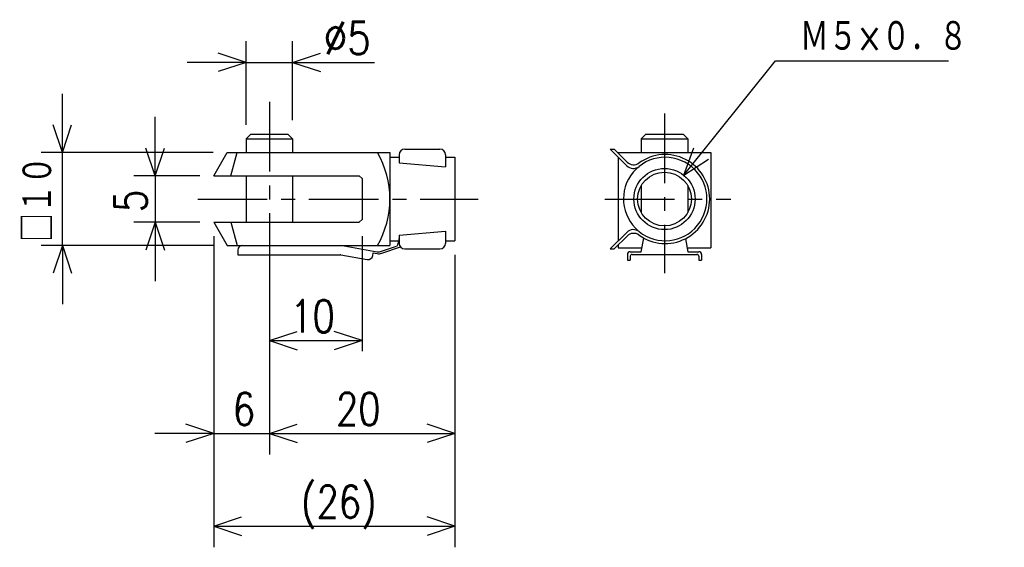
# Model space of a CAD drawing. Extents: x -138 to -31, y 105 to 162.
import ezdxf

# ---------------------------------------------------------------- set-up
doc = ezdxf.new("R2010")
doc.units = 0
doc.linetypes.add('CENTER', pattern=[12, 7.5, -1.5, 1.5, -1.5])
doc.layers.get('0').update_dxf_attribs({"linetype": 'CONTINUOUS'})
doc.styles.get("Standard").update_dxf_attribs({"font": 'txt', "bigfont": 'BIGFONT'})

msp = doc.modelspace()

# ---------------------------------------------------------------- linework, layer by layer
at = {"color": 7, "linetype": 'CONTINUOUS'}
for p, q in [((-113.23158, 150.76434), (-113.23158, 159.78291)), ((-108.23158, 151.26434), (-108.23158, 159.78291)), ((-113.23158, 157.49692), (-116.23157, 158.49692)), ((-108.23158, 157.49692), (-105.23158, 158.49692)), ((-113.23158, 157.49692), (-119.58157, 157.49692)), ((-113.23158, 157.49692), (-116.23157, 156.49692)), ((-113.23158, 157.49692), (-108.23158, 157.49692)), ((-108.23158, 157.49692), (-99.379929, 157.49692)), ((-108.23158, 157.49692), (-105.23158, 156.49692)), ((-108.23158, 157.49692), (-101.88158, 157.49692)), ((-66.055138, 145.33583), (-56.144184, 157.65857)), ((-56.144184, 157.65857), (-37.503765, 157.65857)), ((-133.04955, 147.76434), (-133.04955, 154.11434)), ((-133.04955, 147.76434), (-134.04955, 150.76434)), ((-133.04955, 147.76434), (-132.04955, 150.76434)), ((-123.04955, 145.26434), (-123.04955, 151.61434)), ((-113.23158, 149.26434), (-112.73157, 149.76434)), ((-112.73158, 149.76434), (-108.73158, 149.76434)), ((-108.73157, 149.76434), (-108.23157, 149.26434)), ((-70.123322, 149.76434), (-70.623322, 149.26434)), ((-70.123329, 149.76434), (-66.123329, 149.76434)), ((-66.123314, 149.76434), (-65.623314, 149.26434)), ((-113.23158, 149.26434), (-113.23158, 147.76434)), ((-113.23158, 149.26434), (-108.23158, 149.26434)), ((-108.23158, 149.26434), (-108.23158, 147.76434)), ((-70.623329, 149.26434), (-70.623329, 147.76434)), ((-70.623329, 149.26434), (-65.623322, 149.26434)), ((-65.623322, 149.26434), (-65.623322, 147.76434)), ((-116.7882, 147.76434), (-135.33554, 147.76434)), ((-133.04955, 137.76434), (-133.04955, 147.76434)), ((-123.04955, 145.26434), (-124.04955, 148.26434)), ((-123.04955, 145.26434), (-122.04955, 148.26434)), ((-116.73156, 145.26434), (-115.28819, 147.76434)), ((-115.2882, 147.76434), (-97.731575, 147.76434)), ((-114.88249, 145.26433), (-114.21262, 147.76434)), ((-97.731575, 147.76434), (-97.731575, 137.76434)), ((-96.131577, 148.14432), (-92.331581, 148.14432)), ((-73.973816, 148.14432), (-73.549553, 148.14432)), ((-73.973801, 148.1443), (-72.186378, 146.35687)), ((-73.549553, 148.1443), (-72.159409, 146.75417)), ((-73.123329, 147.76434), (-63.123318, 147.76434)), ((-73.123329, 147.76434), (-73.123329, 147.71808)), ((-66.055138, 145.33583), (-64.954194, 148.30027)), ((-63.123318, 147.76434), (-63.123318, 137.49692)), ((-97.731575, 147.26434), (-96.731575, 147.26434)), ((-96.731575, 147.54431), (-96.731575, 146.67685)), ((-96.731575, 146.67685), (-91.731567, 146.23941)), ((-91.731575, 147.54431), (-91.731575, 146.23941)), ((-91.731575, 147.26434), (-90.731575, 147.26434)), ((-90.731575, 147.26434), (-90.731575, 138.26434)), ((-73.123329, 147.29382), (-73.123329, 138.23486)), ((-66.055138, 145.33583), (-63.395717, 147.04682)), ((-118.23157, 145.26434), (-125.33555, 145.26434)), ((-123.04955, 145.26434), (-123.04955, 140.26434)), ((-116.73158, 145.26434), (-101.03158, 145.26434)), ((-113.23158, 145.26434), (-113.23158, 140.24124)), ((-108.23158, 145.26434), (-108.23158, 140.28235)), ((-101.03156, 145.26433), (-100.73158, 144.96434)), ((-100.73158, 144.96436), (-100.73158, 140.56435)), ((-70.623329, 144.23404), (-70.623329, 141.29465)), ((-65.623322, 144.23404), (-65.623322, 141.29465)), ((-118.23157, 140.26434), (-125.33555, 140.26434)), ((-123.04955, 140.26434), (-124.04955, 137.26434)), ((-123.04955, 140.26434), (-122.04955, 137.26434)), ((-123.04955, 140.26434), (-123.04955, 133.91434)), ((-116.73158, 140.26434), (-101.03158, 140.26434)), ((-116.73158, 140.26434), (-115.2882, 137.76434)), ((-114.88249, 140.26434), (-114.21262, 137.76434)), ((-100.73156, 140.56433), (-101.03156, 140.26433)), ((-96.731575, 138.85184), (-91.731583, 139.28929)), ((-91.731575, 139.28928), (-91.731575, 137.98438)), ((-73.973816, 137.38437), (-72.186386, 139.1718)), ((-116.73158, 138.76434), (-116.73158, 115.21091)), ((-116.73158, 138.76434), (-116.73158, 105.21091)), ((-110.73158, 138.76434), (-110.73158, 126.35392)), ((-110.73158, 138.76434), (-110.73158, 115.21091)), ((-110.73158, 138.76434), (-110.73158, 115.21091)), ((-100.73158, 138.76434), (-100.73158, 126.35392)), ((-97.731575, 138.26434), (-96.794746, 138.26434)), ((-96.731575, 138.85184), (-96.731575, 137.98438)), ((-91.731575, 138.26434), (-90.731575, 138.26434)), ((-73.549545, 137.38437), (-72.159409, 138.77451)), ((-70.623314, 137.08662), (-70.363693, 138.55902)), ((-65.870346, 138.48753), (-65.623322, 137.08664)), ((-116.7882, 137.76434), (-135.33554, 137.76434)), ((-133.04955, 137.76434), (-134.04955, 134.76434)), ((-133.04955, 137.76434), (-132.04955, 134.76434)), ((-133.04955, 137.76434), (-133.04955, 131.41434)), ((-115.2882, 137.76434), (-97.731575, 137.76434)), ((-114.14266, 137.26434), (-114.14266, 136.76434)), ((-103.04955, 137.77977), (-99.118568, 137.08662)), ((-99.587036, 136.66151), (-99.534943, 136.95695)), ((-99.534943, 136.95695), (-99.102943, 136.88078)), ((-98.62455, 137.12415), (-97.009064, 137.67049)), ((-98.608917, 136.91829), (-96.592491, 137.60023)), ((-96.131577, 137.38437), (-92.331581, 137.38437)), ((-73.973816, 137.38437), (-73.549553, 137.38437)), ((-73.123329, 137.81061), (-73.123329, 137.49692)), ((-73.123329, 137.49692), (-70.55098, 137.49692)), ((-71.823326, 137.08662), (-70.623329, 137.08662)), ((-65.623322, 137.49692), (-63.123318, 137.49692)), ((-65.623322, 137.08662), (-64.423325, 137.08662)), ((-114.14266, 136.76434), (-103.0933, 136.76434)), ((-103.00646, 136.75674), (-100.16626, 136.25594)), ((-90.731575, 136.76434), (-90.731575, 115.21091)), ((-90.731575, 136.76434), (-90.731575, 105.21091)), ((-72.123329, 136.78664), (-72.123329, 136.16911)), ((-72.123329, 136.16911), (-71.823326, 136.16911)), ((-71.823326, 136.58662), (-71.823326, 136.16911)), ((-71.623329, 136.78664), (-65.623322, 136.78664)), ((-65.623322, 136.78664), (-64.623322, 136.78664)), ((-64.423325, 136.58662), (-64.423325, 136.16911)), ((-64.423325, 136.16911), (-64.123322, 136.16911)), ((-64.123322, 136.78664), (-64.123322, 136.16911)), ((-110.73158, 127.49692), (-107.73158, 128.49692)), ((-100.73158, 127.49692), (-103.73157, 128.49692)), ((-110.73158, 127.49692), (-100.73158, 127.49692)), ((-110.73158, 127.49692), (-107.73158, 126.49692)), ((-100.73158, 127.49692), (-103.73157, 126.49692)), ((-116.73158, 117.49692), (-119.73157, 118.49692)), ((-110.73158, 117.49692), (-107.73158, 118.49692)), ((-110.73158, 117.49692), (-107.73158, 118.49692)), ((-90.731575, 117.49692), (-93.731575, 118.49692)), ((-116.73158, 117.49692), (-123.08157, 117.49692)), ((-116.73158, 117.49692), (-119.73157, 116.49692)), ((-116.73158, 117.49692), (-110.73158, 117.49692)), ((-110.73158, 117.49692), (-107.73158, 116.49692)), ((-110.73158, 117.49692), (-104.38158, 117.49692)), ((-110.73158, 117.49692), (-90.731575, 117.49692)), ((-110.73158, 117.49692), (-107.73158, 116.49692)), ((-90.731575, 117.49692), (-93.731575, 116.49692)), ((-116.73158, 107.49692), (-113.73158, 108.49692)), ((-90.731575, 107.49692), (-93.731575, 108.49692)), ((-116.73158, 107.49692), (-90.731575, 107.49692)), ((-116.73158, 107.49692), (-113.73158, 106.49692)), ((-90.731575, 107.49692), (-93.731575, 106.49692))]:
    msp.add_line(p, q, dxfattribs=at)
at = {"color": 7, "linetype": 'CENTER'}
for p, q in [((-110.73158, 153.22803), (-110.73158, 132.46738)), ((-68.123329, 151.98071), (-68.123329, 134.7843)), ((-118.45838, 142.76434), (-88.230446, 142.76434)), ((-74.552536, 142.76434), (-60.969517, 142.76434))]:
    msp.add_line(p, q, dxfattribs=at)
at = {"color": 7, "linetype": 'CONTINUOUS'}
msp.add_lwpolyline([(-96.758598, 138.5125, -0.029358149), (-96.764188, 138.40417, -0.038670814), (-96.785165, 138.29798, -0.0093147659), (-96.816448, 138.1941, 0.01512202), (-96.845831, 138.08992, 0.013780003), (-96.869031, 137.98424, -0.010178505), (-96.889722, 137.87702, -0.079511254), (-96.92858, 137.77631, -0.068818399), (-96.997536, 137.69328)], format="xyb", dxfattribs=at)
for radius in [3.3, 2.9]:
    msp.add_circle((-68.123329, 142.76434), radius, dxfattribs=at)
for centre, radius, start, end in [((-107.7192, 142.76434), 9.987614, 0, 30.041028), ((-96.131577, 147.54431), 0.6, 90, 180), ((-92.331581, 147.54431), 0.6, 0, 90), ((-68.049553, 142.76434), 4.5, 231.42146, 229.80739), ((-71.452309, 147.46129), 1, 225, 305.92215), ((-68.049553, 142.76434), 4.8, 0, 125.92201), ((-71.479286, 147.064), 1, 225, 308.57864), ((-107.7192, 142.76434), 9.987614, 329.95897, 0), ((-68.049553, 142.76434), 4.8, 234.07799, 0), ((-71.479286, 138.46469), 1, 51.421363, 135), ((-71.452309, 138.0674), 1, 54.077848, 135), ((-113.64266, 137.26434), 0.5, 90, 180), ((-98.944923, 138.07144), 1, 260.00012, 288.68543), ((-96.131577, 137.98438), 0.6, 180, 270), ((-92.331581, 137.98438), 0.6, 270, 0), ((-71.823326, 136.78664), 0.3, 90, 180), ((-64.423325, 136.78664), 0.3, 0, 90), ((-103.0933, 136.26434), 0.5, 80.000123, 90), ((-100.07944, 136.74834), 0.5, 260.00012, 350.00012), ((-98.929291, 137.8656), 1, 260.00012, 288.68543), ((-71.623329, 136.58662), 0.2, 90, 180), ((-64.623322, 136.58662), 0.2, 0, 90)]:
    msp.add_arc(centre, radius, start, end, dxfattribs=at)

# ---------------------------------------------------------------- texts
for s, width, p in [('%%C5', 0.844216, (-104.86593, 158.37192)), ('Ｍ５×０．８', 0.8, (-53.503767, 158.53355)), ('10', 0.8, (-108.47458, 128.37192)), ('6', 0.8, (-114.66522, 118.37192)), ('20', 0.8, (-103.54042, 118.37192)), ('(26)', 0.8, (-107.31927, 108.37192))]:
    msp.add_text(s, height=3.5, dxfattribs=dict(at, width=width)).set_placement(p)
at = {"color": 7, "linetype": 'CONTINUOUS', "width": 0.8}
for s, p in [('□１０', (-133.92455, 138.15392)), ('5', (-123.92455, 141.35392))]:
    msp.add_text(s, height=3.5, rotation=90.000003, dxfattribs=at).set_placement(p)

doc.saveas('drawing.dxf')
